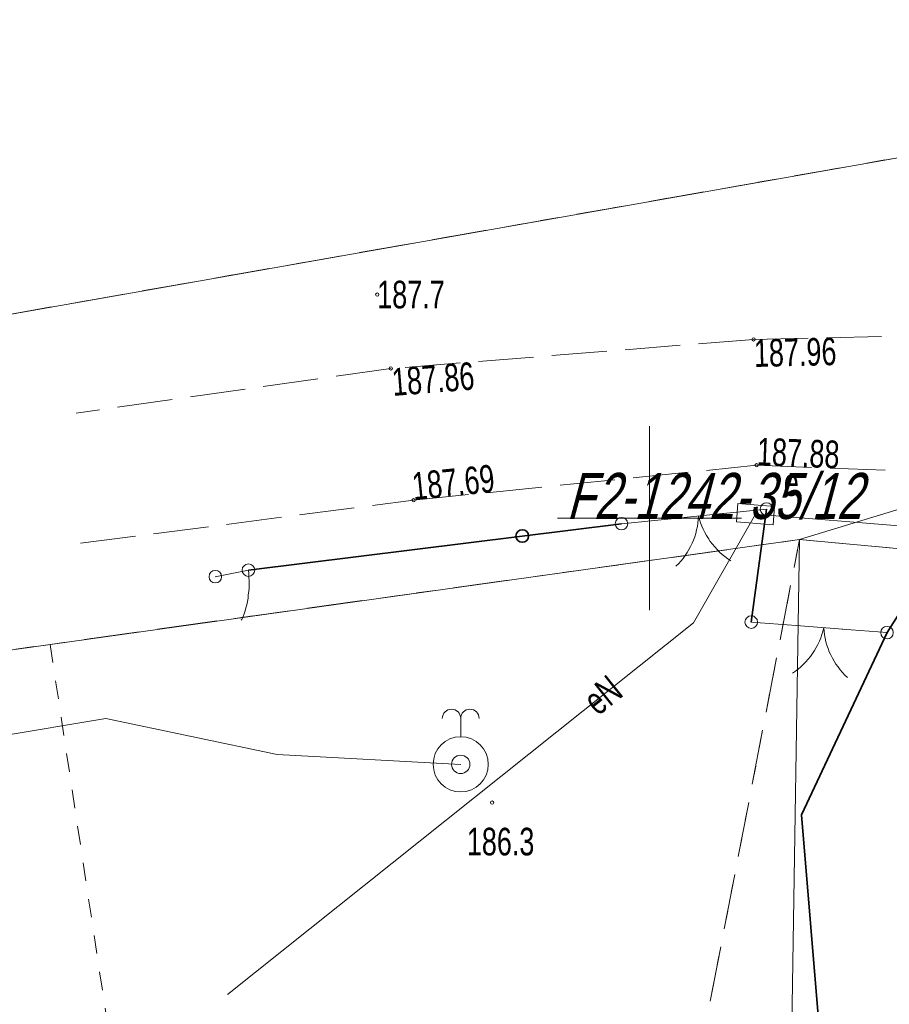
# Model space of a CAD drawing. Header units: millimetres. Extents: x 1024 to 29474, y -14562 to 6512.
# Tile 9 of 83: x 20750 to 20774, y 3052 to 3078. Entities that reach past the tile are written whole.
import ezdxf
from ezdxf.enums import TextEntityAlignment as Align

# ---------------------------------------------------------------- set-up
doc = ezdxf.new("R2010")
doc.units = ezdxf.units.MM
for name, pattern in [('1', [0]), ('2_OTKJ', [2, 1.5, -0.5]), ('4_SUEP_A', [0]), ('4_SUWP', [0]), ('EGDE', [0]), ('EGKK', [2, 1.5, -0.5]), ('EGUG', [1, 0.5, -0.5])]:
    doc.linetypes.add(name, pattern=pattern)
for name, color, linetype, lineweight in [('D.O. Pobocze', 43, 'Continuous', 13), ('Dzialki', 7, 'EGDE', 18), ('Kontury', 3, 'EGKK', 18), ('OSN_EWID_T_0', 1, 'Continuous', 0), ('OTK_L_0', 7, '2_OTKJ', 18), ('OTO_L_0', 7, 'Continuous', 35), ('OTO_L_1', 7, 'Continuous', 18), ('OTO_L_2', 7, 'Continuous', 18), ('OTR_T_0', 7, 'Continuous', 18), ('OTR_T_1', 7, 'Continuous', 18), ('Podzial_sekcyjny_krzyze', 7, '1', 18), ('SUE_E_T_1', 1, 'Continuous', 0), ('SUE_T_4', 1, 'Continuous', 18), ('SUEP_E_T_0', 1, 'Continuous', 0), ('SUEP_L_0', 1, '4_SUEP_A', 18), ('SUW_T_1', 7, 'Continuous', 18), ('SUWP_L_0', 5, '4_SUWP', 18), ('Uzytki', 3, 'EGUG', 18)]:
    doc.layers.add(name, color=color, linetype=linetype, lineweight=lineweight)
doc.styles.get("Standard").update_dxf_attribs({"font": 'arial.ttf'})

# ---------------------------------------------------------------- blocks, each defined once
blk = doc.blocks.new('2_OTRN')
at = {"linetype": 'Continuous'}
blk.add_circle((0, 0), 0.045, dxfattribs=at)
blk = doc.blocks.new('2_OTRS')
at = {"linetype": 'Continuous'}
blk.add_circle((0, 0), 0.045, dxfattribs=at)
blk = doc.blocks.new('4_SUES')
at = {"linetype": 'Continuous'}
for p, q in [((0.5, 0.25), (-0.5, 0.25)), ((-0.5, 0.25), (-0.5, -0.25)), ((0.5, -0.25), (0.5, 0.25)), ((-0.5, -0.25), (0.5, -0.25))]:
    blk.add_line(p, q, dxfattribs=at)
blk = doc.blocks.new('4_SUWG')
at = {"linetype": 'Continuous'}
blk.add_line((0, 0.75), (0, 1.25), dxfattribs=at)
for radius in [0.75, 0.25]:
    blk.add_circle((0, 0), radius, dxfattribs=at)
for centre in [(-0.25, 1.25), (0.25, 1.25)]:
    blk.add_arc(centre, 0.25, 0, 180, dxfattribs=at)
blk = doc.blocks.new('Wykno-Rudnik')
at = {"layer": 'Dzialki'}
for p, q in [((4628.242376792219, 3075.842323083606), (4566.852376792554, 3065.012323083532)), ((4618.202376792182, 3064.162323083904), (4631.812376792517, 3068.342323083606)), ((4570.162376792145, 3057.442323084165), (4618.202376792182, 3064.162323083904)), ((4618.202376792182, 3064.162323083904), (4617.472376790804, 3019.162323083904)), ((4711.642376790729, 3055.562323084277), (4618.202376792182, 3064.162323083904))]:
    blk.add_line(p, q, dxfattribs=at)
at = {"layer": 'Kontury'}
for p, q in [((4566.852376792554, 3065.012323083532), (4628.242376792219, 3075.842323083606)), ((4618.202376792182, 3064.162323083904), (4602.232376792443, 3061.932323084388)), ((4613.872376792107, 3041.802323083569), (4618.202376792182, 3064.162323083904)), ((4627.632376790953, 3063.292323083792), (4618.202376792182, 3064.162323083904)), ((4602.232376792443, 3061.932323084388), (4597.83237679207, 3061.312323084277)), ((4597.83237679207, 3061.312323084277), (4570.162376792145, 3057.442323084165))]:
    blk.add_line(p, q, dxfattribs=at)
at = {"layer": 'OTK_L_0', "linetype": '2_OTKJ'}
for p, q in [((4622.432376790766, 3069.732323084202), (4616.952376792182, 3069.602323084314)), ((4616.952376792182, 3069.602323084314), (4607.092376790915, 3068.812323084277)), ((4607.092376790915, 3068.812323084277), (4598.542376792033, 3067.602323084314)), ((4607.712376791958, 3065.232323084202), (4617.032376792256, 3066.182323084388)), ((4617.032376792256, 3066.182323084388), (4640.58237679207, 3065.282323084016)), ((4598.662376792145, 3064.062323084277), (4607.712376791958, 3065.232323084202))]:
    blk.add_line(p, q, dxfattribs=at)
at = {"layer": 'OTO_L_0'}
for p, q in [((4616.889060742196, 3061.919046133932), (4617.302376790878, 3064.992323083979)), ((4620.579581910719, 3061.632833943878), (4622.726233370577, 3065.025291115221)), ((4610.665136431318, 3064.257163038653), (4613.362376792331, 3064.592323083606)), ((4603.222376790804, 3063.33232308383), (4610.665136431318, 3064.257163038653)), ((4618.254520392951, 3056.680081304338), (4620.579581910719, 3061.632833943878)), ((4618.254520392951, 3056.680081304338), (4618.881607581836, 3049.206343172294))]:
    blk.add_line(p, q, dxfattribs=at)
blk.add_circle((4610.665136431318, 3064.257163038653), 0.17, dxfattribs=at)
at = {"layer": 'OTO_L_1'}
for p, q in [((4616.202902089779, 3064.880701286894), (4614.710573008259, 3064.729195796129)), ((4617.302376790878, 3064.992323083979), (4615.95418057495, 3064.855450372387)), ((4614.710573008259, 3064.729195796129), (4613.362376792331, 3064.592323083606)), ((4618.11119242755, 3061.824265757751), (4616.889060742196, 3061.919046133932)), ((4619.606701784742, 3061.708284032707), (4618.11119242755, 3061.82426575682)), ((4620.579581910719, 3061.632833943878), (4619.357450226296, 3061.727614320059))]:
    blk.add_line(p, q, dxfattribs=at)
for centre in [(4617.302376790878, 3064.992323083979), (4613.362376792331, 3064.592323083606), (4616.889060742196, 3061.919046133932), (4620.579581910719, 3061.632833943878)]:
    blk.add_circle(centre, 0.17, dxfattribs=at)
for centre, radius, start, end in [((4613.458142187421, 3064.879892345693), 1.999999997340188, 313.7781431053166, 357.8525153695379), ((4617.399492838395, 3065.280029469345), 2.000000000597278, 193.741421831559, 237.8157940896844), ((4616.905445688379, 3062.195031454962), 1.999999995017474, 303.5465726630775, 347.6209449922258), ((4620.855195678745, 3061.888715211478), 1.99999999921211, 183.5098514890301, 227.5842237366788)]:
    blk.add_arc(centre, radius, start, end, dxfattribs=at)
at = {"layer": 'OTO_L_2'}
for p, q in [((4602.77237679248, 3063.242323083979), (4602.322376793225, 3063.152323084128)), ((4603.222376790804, 3063.33232308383), (4602.77237679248, 3063.242323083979)), ((4603.222376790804, 3063.33232308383), (4603.229988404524, 3063.231865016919)), ((4603.229988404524, 3063.231865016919), (4603.237600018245, 3063.131406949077)), ((4603.237600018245, 3063.131406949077), (4603.243250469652, 3063.040754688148)), ((4603.243250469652, 3063.040754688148), (4603.238862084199, 3062.937896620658)), ((4603.232162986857, 3062.752992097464), (4603.21981343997, 3062.658739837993)), ((4603.238512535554, 3062.846044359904), (4603.232162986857, 3062.752992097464)), ((4603.238862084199, 3062.937896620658), (4603.238512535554, 3062.846044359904)), ((4603.19315318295, 3062.480041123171), (4603.174803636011, 3062.384588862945)), ((4603.213463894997, 3062.565687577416), (4603.19315318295, 3062.480041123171)), ((4603.21981343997, 3062.658739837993), (4603.213463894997, 3062.565687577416)), ((4603.132221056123, 3062.223101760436), (4603.103949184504, 3062.146061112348)), ((4603.152531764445, 3062.30874821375), (4603.132221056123, 3062.223101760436)), ((4603.174803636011, 3062.384588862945), (4603.152531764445, 3062.30874821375)), ((4603.041405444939, 3061.990779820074), (4603.027327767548, 3061.967568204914)), ((4603.075677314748, 3062.069020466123), (4603.041405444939, 3061.990779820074)), ((4603.103949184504, 3062.146061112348), (4603.075677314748, 3062.069020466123))]:
    blk.add_line(p, q, dxfattribs=at)
for centre in [(4602.322376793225, 3063.152323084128), (4603.222376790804, 3063.33232308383)]:
    blk.add_circle(centre, 0.17, dxfattribs=at)
at = {"layer": 'Podzial_sekcyjny_krzyze'}
for p, q in [((4614.122376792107, 3062.242323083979), (4614.122376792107, 3067.242323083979)), ((4611.622376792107, 3064.742323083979), (4616.622376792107, 3064.742323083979))]:
    blk.add_line(p, q, dxfattribs=at)
at = {"layer": 'SUEP_L_0', "linetype": '4_SUEP_A'}
for p, q in [((4617.002376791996, 3064.852323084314), (4615.322376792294, 3061.902323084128)), ((4621.732376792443, 3064.472323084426), (4617.002376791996, 3064.852323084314)), ((4615.322376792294, 3061.902323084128), (4602.652376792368, 3051.792323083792))]:
    blk.add_line(p, q, dxfattribs=at)
at = {"layer": 'SUWP_L_0', "linetype": '4_SUWP'}
for p, q in [((4585.872376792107, 3057.032323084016), (4599.342376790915, 3059.302323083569)), ((4599.342376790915, 3059.302323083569), (4604.002376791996, 3058.322323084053)), ((4604.002376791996, 3058.322323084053), (4608.992376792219, 3058.052323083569))]:
    blk.add_line(p, q, dxfattribs=at)
at = {"layer": 'Uzytki'}
for p, q in [((4566.852376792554, 3065.012323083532), (4628.242376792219, 3075.842323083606)), ((4618.202376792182, 3064.162323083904), (4602.232376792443, 3061.932323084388)), ((4613.872376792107, 3041.802323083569), (4618.202376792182, 3064.162323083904)), ((4627.632376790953, 3063.292323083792), (4618.202376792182, 3064.162323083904)), ((4602.232376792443, 3061.932323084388), (4597.83237679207, 3061.312323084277)), ((4570.162376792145, 3057.442323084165), (4597.83237679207, 3061.312323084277)), ((4597.83237679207, 3061.312323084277), (4599.592376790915, 3049.672323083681))]:
    blk.add_line(p, q, dxfattribs=at)
at = {"layer": 'OTR_T_0'}
for p in [(4616.952376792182, 3069.602323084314), (4607.092376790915, 3068.812323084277), (4617.032376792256, 3066.182323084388), (4607.712376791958, 3065.232323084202)]:
    blk.add_blockref('2_OTRS', p, dxfattribs=at)
at = {"layer": 'OTR_T_1'}
for p in [(4606.722376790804, 3070.822323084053), (4609.845685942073, 3057.015358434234)]:
    blk.add_blockref('2_OTRN', p, dxfattribs=at)
at = {"layer": 'SUE_T_4', "rotation": 355.4068211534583}
blk.add_blockref('4_SUES', (4617.002376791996, 3064.852323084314), dxfattribs=at)
at = {"layer": 'SUW_T_1'}
blk.add_blockref('4_SUWG', (4608.992376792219, 3058.052323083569), dxfattribs=at)
at = {"layer": 'OSN_EWID_T_0', "oblique": 15, "width": 0.7}
blk.add_text('F2-1242-35/12', height=1.25, dxfattribs=at).set_placement((4619.882376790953, 3064.722323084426), align=Align.RIGHT)
at = {"layer": 'OTR_T_0', "lineweight": 9, "width": 0.7}
for s, rotation, p in [('187.96', 1.358951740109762, (4616.952376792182, 3069.602323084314)), ('187.86', 4.580861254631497, (4607.092376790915, 3068.812323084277))]:
    blk.add_text(s, height=0.75, rotation=rotation, dxfattribs=at).set_placement(p, align=Align.TOP_LEFT)
for s, rotation, p in [('187.88', 357.8114174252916, (4617.032376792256, 3066.182323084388)), ('187.69', 5.820130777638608, (4607.712376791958, 3065.232323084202))]:
    blk.add_text(s, height=0.75, rotation=rotation, dxfattribs=at).set_placement(p)
at = {"layer": 'OTR_T_1', "lineweight": 9, "width": 0.7}
blk.add_text('187.7', height=0.75, dxfattribs=at).set_placement((4606.722376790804, 3070.822323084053), align=Align.MIDDLE_LEFT)
blk.add_text('186.3', height=0.75, dxfattribs=at).set_placement((4609.158761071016, 3056.328433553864), align=Align.TOP_LEFT)
at = {"layer": 'SUE_E_T_1', "lineweight": 9, "width": 0.7}
blk.add_text('e', height=0.75, dxfattribs=at).set_placement((4617.773438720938, 3065.34661948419))
at = {"layer": 'SUEP_E_T_0', "lineweight": 9, "width": 0.7}
blk.add_text('eN', height=0.75, rotation=38.59001237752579, dxfattribs=at).set_placement((4612.855311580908, 3059.933733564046), align=Align.MIDDLE)

msp = doc.modelspace()

# ---------------------------------------------------------------- hatches: boundary and pattern name
at = {"layer": 'D.O. Pobocze'}
h = msp.add_hatch(dxfattribs=at)
h.set_pattern_fill('GRAVL1', color=256, scale=0.03, style=2)
h.set_pattern_definition([(228.0128, (12153.59073439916, 0.7619999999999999), (-6.095998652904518, -6.858001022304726), [0.102516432, -10.149145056]), (184.9696999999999, (12153.52215439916, 0.6858), (9.144000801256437, 0.7619933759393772), [0.175921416, -17.41621485]), (132.5104, (12153.34689439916, 0.6705599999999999), (7.619992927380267, -8.38200660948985), [0.124044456, -12.280416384]), (267.2737, (12153.04971439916, 0.4800599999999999), (0.7619969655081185, 15.24000022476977), [0.160201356, -15.859931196]), (292.8337, (12153.04209439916, 0.32004), (-3.810007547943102, 9.143997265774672), [0.15709011, -15.551942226]), (357.2737, (12153.10305439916, 0.17526), (-15.24000022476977, 0.7619969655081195), [0.160201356, -15.859931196]), (37.6942, (12153.26307439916, 0.16764), (-9.906005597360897, -7.619992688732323), [0.211858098, -20.973934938]), (72.2553, (12153.43071439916, 0.29718), (5.334008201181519, 16.76399712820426), [0.200015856, -19.801576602]), (121.4296, (12153.49167439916, 0.48768), (-6.096006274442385, 9.905996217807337), [0.1607438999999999, -15.91366362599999]), (175.2364, (12153.40785439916, 0.62484), (8.382000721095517, -0.76199354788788), [0.1835139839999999, -8.992181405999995]), (222.3973999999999, (12153.22497439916, 0.6400800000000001), (-9.14400560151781, -8.381993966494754), [0.237323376, -23.49503175]), (138.8141, (12153.80409439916, 0.47244), (-5.334002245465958, 4.571997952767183), [0.081001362, -8.019169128]), (171.4692, (12153.74313439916, 0.5257800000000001), (9.905998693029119, -1.52400602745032), [0.1541045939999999, -15.25639138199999]), (225, (12153.59073439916, 0.54864), (-1.06581410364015e-16, -0.7620002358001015), [0.107762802, -0.969867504]), (203.1985999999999, (12153.53739439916, 0.6400800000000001), (3.809999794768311, 1.524001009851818), [0.058032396, -5.74518663]), (291.8014, (12153.48405439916, 0.61722), (-0.7619999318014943, 2.286000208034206), [0.082069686, -4.021426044]), (30.9638, (12153.51453439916, 0.54102), (2.285998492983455, 1.524001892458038), [0.1332958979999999, -4.309889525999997]), (161.5651, (12153.62883439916, 0.6096000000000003), (1.524000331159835, -0.7619987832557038), [0.09638614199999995, -2.313269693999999]), (16.38950000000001, (12153.04209439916, 0.61722), (7.620001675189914, 2.285994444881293), [0.1350264, -13.36764789]), (70.3462, (12153.17163439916, 0.65532), (-3.047996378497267, -8.382001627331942), [0.113279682, -11.214664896]), (293.1986, (12153.62883439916, 0.7619999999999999), (-1.524001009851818, 3.809999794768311), [0.11606403, -5.687154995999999]), (343.6105, (12153.67455439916, 0.65532), (-7.620001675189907, 2.285994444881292), [0.1350263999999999, -13.36764788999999]), (339.444, (12153.04209439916, 0.1447800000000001), (-3.810001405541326, 1.523996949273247), [0.13021056, -6.380320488]), (294.7751, (12153.16401439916, 0.09906), (-3.809994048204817, 8.382002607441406), [0.109101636, -10.80107796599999]), (66.80140000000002, (12153.63645439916, 0), (1.524001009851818, 3.809999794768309), [0.11606403, -5.687154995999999]), (17.354, (12153.68217439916, 0.10668), (-9.90600153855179, -3.047995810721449), [0.1277348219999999, -12.64571308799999]), (69.444, (12153.26307439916, 0), (-1.52399694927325, -3.810001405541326), [0.06510528, -6.445425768]), (101.3099, (12153.59073439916, 0), (-0.7619981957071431, 3.048000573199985), [0.03885437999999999, -3.846598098]), (165.9638, (12153.58311439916, 0.03810000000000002), (2.286000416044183, -0.7619985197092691), [0.15709011, -2.9847159]), (186.0089999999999, (12153.43071439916, 0.07620000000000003), (7.619999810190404, 0.7619994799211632), [0.1455801, -14.412409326]), (303.6901, (12153.51453439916, 0.47244), (-0.7620010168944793, 1.523999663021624), [0.109897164, -2.637532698]), (353.1572, (12153.57549439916, 0.3809999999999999), (12.95399951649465, -1.524006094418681), [0.191867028, -18.994803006]), (60.94540000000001, (12153.76599439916, 0.35814), (-3.048000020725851, -5.334000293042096), [0.07845247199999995, -7.766817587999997]), (90, (12153.80409439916, 0.42672), (-0.7619999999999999, 0.7619999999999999), [0.04572, -0.71628]), (120.2564, (12153.41547439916, 0.09906), (3.047996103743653, -5.334001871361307), [0.105860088, -10.48018224]), (48.01280000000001, (12153.36213439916, 0.1905), (6.095998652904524, 6.858001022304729), [0.205032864, -10.046628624]), (0, (12153.49929439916, 0.3429), (0.7619999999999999, 0.7619999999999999), [0.19812, -0.5638799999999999]), (325.3047999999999, (12153.69741439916, 0.3429), (-7.61999562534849, 5.334006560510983), [0.120482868, -11.927794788]), (254.0546, (12153.79647439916, 0.27432), (-0.7619999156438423, -3.048000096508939), [0.110948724, -5.436495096]), (207.6459999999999, (12153.76599439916, 0.16764), (-14.47799680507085, -7.620005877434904), [0.18064353, -17.883739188]), (175.4261, (12153.60597439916, 0.08381999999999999), (-9.906000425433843, 0.7619960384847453), [0.1911088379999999, -18.91975438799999])])
h.paths.add_polyline_path([(20786.66622649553, 3069.130479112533, -0.5747407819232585), (20785.24179037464, 3072.279536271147), (20785.33736884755, 3072.413847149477), (20785.94843808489, 3071.978997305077, 0.245403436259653), (20786.25447119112, 3069.542323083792), (20812.95885591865, 3067.174096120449), (20848.47110529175, 3063.513340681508, 0.01393070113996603), (20867.76290975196, 3062.066416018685), (20866.98351910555, 3061.353045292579, -0.01339539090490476), (20848.39419959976, 3062.767294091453)])
h.paths.add_polyline_path([(20760.71316601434, 3068.779038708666), (20763.417463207, 3068.780117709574), (20763.41366772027, 3078.292736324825), (20760.70937052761, 3078.291657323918)], flags=24)
edge = h.paths.add_edge_path()
edge.add_arc((20774.74550206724, 3079.95124445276), 9.250000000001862, 270.0024011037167, 324.5635376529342)
edge.add_line((20782.28202266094, 3074.588096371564), (20782.89309189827, 3074.153246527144))
edge.add_arc((20774.74550206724, 3079.951244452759), 10.00000000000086, 270.0022210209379, 324.5635376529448, ccw=False)
edge.add_line((20774.74588970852, 3069.951244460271), (20774.74588970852, 3070.701244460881))

# ---------------------------------------------------------------- block references
msp.add_blockref('Wykno-Rudnik', (16153.04209439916, 0))

doc.saveas('drawing.dxf')
